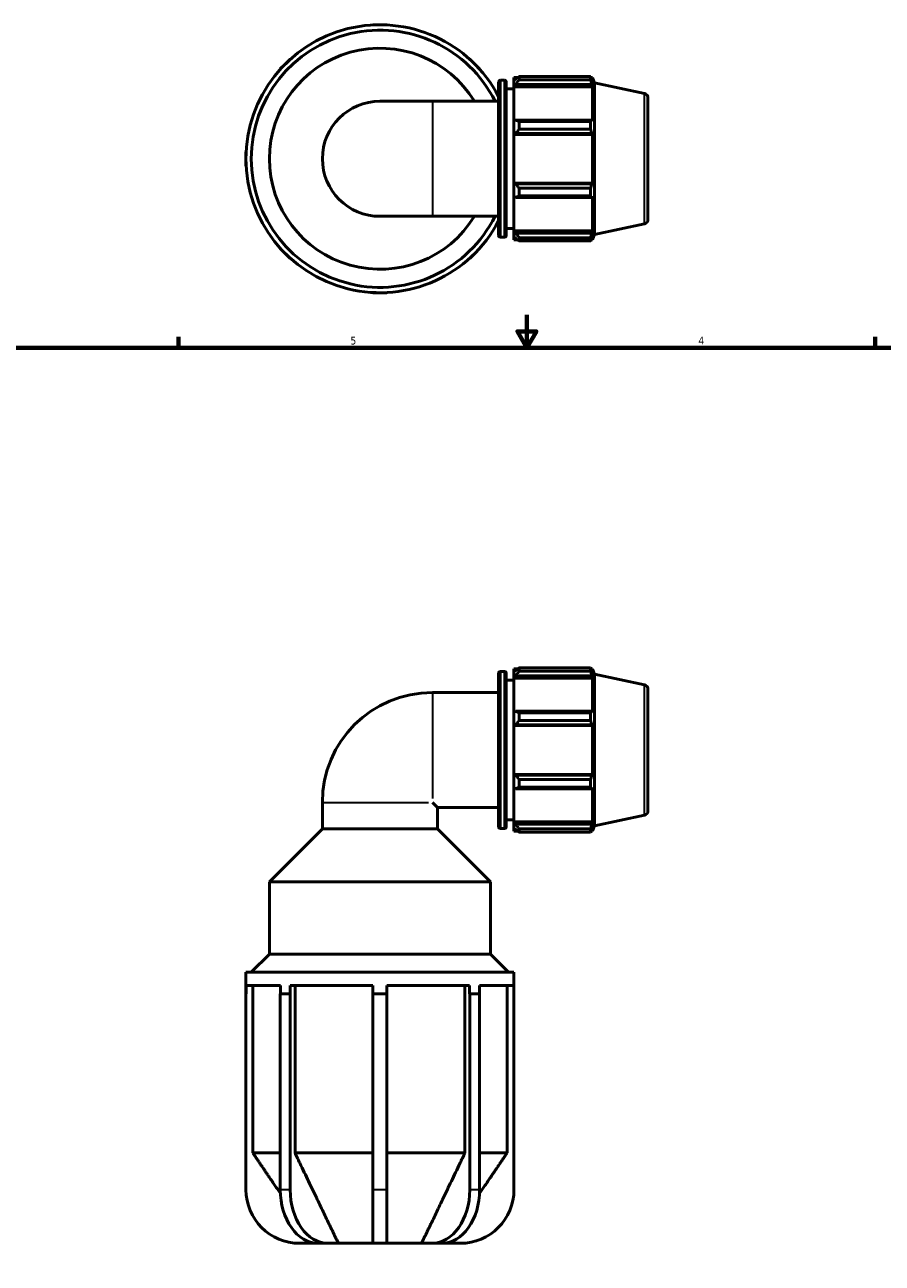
# Model space of a CAD drawing. Header units: inches. Extents: x 0.1 to 42.6, y 0.6 to 29.3.
# Tile 3 of 6: x 10.9 to 21.3, y 9.8 to 24.9. Entities that reach past the tile are written whole.
import ezdxf

# ---------------------------------------------------------------- set-up
doc = ezdxf.new("R2010")
doc.units = ezdxf.units.IN
doc.header["$MEASUREMENT"] = 0
for name, color, linetype, lineweight in [('Border (ANSI)', 7, 'Continuous', 70), ('Visible (ANSI)', 7, 'Continuous', 50), ('Visible Narrow (ANSI)', 7, 'Continuous', 35)]:
    doc.layers.add(name, color=color, linetype=linetype, lineweight=lineweight)
doc.styles.add('Note Text (ANSI)', font='tahoma.ttf')

# ---------------------------------------------------------------- blocks, each defined once
blk = doc.blocks.new('Borders Default Border')
at = {"layer": 'Border (ANSI)'}
for p, q in [((12.75, 21), (12.75, 21.134)), ((21.25, 21), (21.25, 21.134))]:
    blk.add_line(p, q, dxfattribs=at)
at = {"layer": 'Border (ANSI)', "flags": 128}
for points in [[(17, 21.4), (17, 21), (16.885, 21.2), (17.115, 21.2), (17, 21)], [(0.5, 1), (0.5, 21), (33.5, 21), (33.5, 1), (0.5, 1)]]:
    blk.add_lwpolyline(points, dxfattribs=at)
at = {"layer": 'Border (ANSI)', "color": 5, "true_color": 0x0000ff, "char_height": 0.0945, "attachment_point": 7, "style": 'Note Text (ANSI)'}
for s, insert in [('5', (14.847, 21.038)), ('4', (19.092, 21.04))]:
    blk.add_mtext(s, dxfattribs=dict(at, insert=insert))

msp = doc.modelspace()

# ---------------------------------------------------------------- linework, layer by layer
at = {"layer": 'Visible (ANSI)'}
for p, q in [((15.1217, 24.9397), (15.1217, 24.9419)), ((15.1217, 24.9419), (15.2069, 24.9419)), ((15.2069, 24.9419), (15.2921, 24.9419)), ((15.2921, 24.9419), (15.2921, 24.9397)), ((14.0507, 24.463), (14.111, 24.5233)), ((14.111, 24.5233), (14.1125, 24.5217)), ((16.3012, 24.5217), (16.3027, 24.5233)), ((16.3027, 24.5233), (16.363, 24.463)), ((13.9905, 24.4028), (14.0507, 24.463)), ((13.9921, 24.4012), (13.9905, 24.4028)), ((16.363, 24.463), (16.4232, 24.4028)), ((16.4232, 24.4028), (16.4216, 24.4012)), ((16.655, 22.3693), (16.655, 24.2444)), ((16.6759, 24.2654), (16.7275, 24.2654)), ((16.7484, 24.2444), (16.7484, 22.3693)), ((16.8419, 24.2973), (16.8419, 24.2617)), ((16.8419, 24.2973), (16.8872, 24.2973)), ((16.8632, 24.282), (16.8419, 24.2617)), ((16.8419, 24.1949), (16.8419, 24.2617)), ((16.8419, 24.1949), (16.8632, 24.2138)), ((16.8419, 24.1854), (16.8419, 24.1949)), ((16.8419, 24.1854), (16.8419, 23.7692)), ((16.8419, 24.1854), (17.8014, 24.1854)), ((16.8632, 24.2138), (17.791, 24.2138)), ((16.9058, 24.309), (16.9058, 24.2705)), ((16.9058, 24.309), (17.7772, 24.309)), ((17.7772, 24.2705), (16.9058, 24.2705)), ((17.7772, 24.2705), (17.7772, 24.309)), ((17.7832, 24.2973), (17.8014, 24.2973)), ((17.8014, 24.2515), (17.791, 24.282)), ((17.791, 24.2138), (17.8014, 24.1854)), ((17.8014, 24.2515), (17.8014, 24.2973)), ((17.8229, 24.2313), (17.8014, 24.2973)), ((17.8014, 23.7642), (17.8014, 24.1854)), ((17.8229, 22.3824), (17.8229, 24.2313)), ((18.4354, 24.1011), (17.8229, 24.2313)), ((16.7484, 24.1589), (16.8419, 24.1589)), ((18.4769, 24.0499), (18.4769, 22.5639)), ((15.8459, 24.0094), (15.2069, 24.0094)), ((15.8459, 24.0094), (16.655, 24.0094)), ((16.8632, 23.779), (16.8419, 23.7692)), ((16.8419, 23.6079), (16.8419, 23.7692)), ((17.791, 23.779), (16.8632, 23.779)), ((16.9058, 23.7605), (16.9058, 23.6675)), ((16.9058, 23.7605), (17.7772, 23.7605)), ((17.7772, 23.6675), (17.7772, 23.7605)), ((17.8014, 23.7642), (17.791, 23.779)), ((16.8419, 23.6079), (16.8632, 23.6143)), ((16.8419, 23.6047), (16.8419, 23.6079)), ((16.8419, 23.6047), (16.8419, 23.0091)), ((16.8419, 23.6047), (17.8014, 23.6047)), ((16.8632, 23.6143), (17.791, 23.6143)), ((17.7772, 23.6675), (16.9058, 23.6675)), ((17.791, 23.6143), (17.8014, 23.6047)), ((17.8014, 23.0091), (17.8014, 23.6047)), ((13.5719, 23.3069), (13.5719, 23.3921)), ((13.5719, 23.3921), (13.5741, 23.3921)), ((13.5719, 23.2217), (13.5719, 23.3069)), ((13.5741, 23.2217), (13.5719, 23.2217)), ((16.8419, 23.0059), (16.8419, 23.0091)), ((16.8419, 23.0091), (17.8014, 23.0091)), ((16.8419, 22.8446), (16.8419, 23.0059)), ((16.8632, 22.9995), (16.8419, 23.0059)), ((17.791, 22.9995), (16.8632, 22.9995)), ((17.8014, 23.0091), (17.791, 22.9995)), ((16.8419, 22.8446), (16.8419, 22.4284)), ((16.8419, 22.8446), (16.8632, 22.8348)), ((16.8632, 22.8348), (17.791, 22.8348)), ((16.9058, 22.9463), (16.9058, 22.8533)), ((16.9058, 22.9463), (17.7772, 22.9463)), ((17.7772, 22.8533), (16.9058, 22.8533)), ((17.7772, 22.8533), (17.7772, 22.9463)), ((17.791, 22.8348), (17.8014, 22.8496)), ((17.8014, 22.4284), (17.8014, 22.8496)), ((15.2069, 22.6044), (15.8459, 22.6044)), ((15.8459, 22.6044), (16.655, 22.6044)), ((16.7484, 22.4549), (16.8419, 22.4549)), ((16.8419, 22.4189), (16.8419, 22.4284)), ((16.8419, 22.4284), (17.8014, 22.4284)), ((16.8419, 22.3521), (16.8419, 22.4189)), ((16.8632, 22.4), (16.8419, 22.4189)), ((17.791, 22.4), (16.8632, 22.4)), ((17.8014, 22.4284), (17.791, 22.4)), ((17.8229, 22.3824), (17.8014, 22.3164)), ((18.4354, 22.5126), (17.8229, 22.3824)), ((16.6759, 22.3484), (16.7275, 22.3484)), ((16.8419, 22.3521), (16.8419, 22.3164)), ((16.8419, 22.3521), (16.8632, 22.3318)), ((16.8419, 22.3164), (16.8872, 22.3164)), ((16.9058, 22.3433), (16.9058, 22.3048)), ((16.9058, 22.3433), (17.7772, 22.3433)), ((17.7772, 22.3048), (16.9058, 22.3048)), ((17.7772, 22.3048), (17.7772, 22.3433)), ((17.7832, 22.3164), (17.8014, 22.3164)), ((17.791, 22.3318), (17.8014, 22.3623)), ((17.8014, 22.3164), (17.8014, 22.3623)), ((13.9905, 22.211), (13.9921, 22.2126)), ((14.0507, 22.1508), (13.9905, 22.211)), ((14.111, 22.0905), (14.0507, 22.1508)), ((14.1125, 22.0921), (14.111, 22.0905)), ((16.3027, 22.0905), (16.3012, 22.0921)), ((16.363, 22.1508), (16.3027, 22.0905)), ((16.4232, 22.211), (16.363, 22.1508)), ((16.4216, 22.2126), (16.4232, 22.211)), ((15.1217, 21.6719), (15.1217, 21.6741)), ((15.2069, 21.6719), (15.1217, 21.6719)), ((15.2921, 21.6719), (15.2069, 21.6719)), ((15.2921, 21.6741), (15.2921, 21.6719)), ((16.8419, 17.0814), (16.8419, 17.0457)), ((16.8419, 17.0814), (16.8872, 17.0814)), ((16.9058, 17.0931), (16.9058, 17.0546)), ((16.9058, 17.0931), (17.7772, 17.0931)), ((17.7772, 17.0546), (17.7772, 17.0931)), ((17.7832, 17.0814), (17.8014, 17.0814)), ((17.8014, 17.0356), (17.8014, 17.0814)), ((17.8229, 17.0154), (17.8014, 17.0814)), ((16.655, 15.1534), (16.655, 17.0285)), ((16.6759, 17.0495), (16.7275, 17.0495)), ((16.7484, 17.0285), (16.7484, 15.1534)), ((16.7484, 16.943), (16.8419, 16.943)), ((16.8632, 17.0661), (16.8419, 17.0457)), ((16.8419, 16.979), (16.8419, 17.0457)), ((16.8419, 16.979), (16.8632, 16.9979)), ((16.8419, 16.9695), (16.8419, 16.979)), ((16.8419, 16.9695), (16.8419, 16.5532)), ((16.8419, 16.9695), (17.8014, 16.9695)), ((16.8632, 16.9979), (17.791, 16.9979)), ((17.7772, 17.0546), (16.9058, 17.0546)), ((17.8014, 17.0356), (17.791, 17.0661)), ((17.791, 16.9979), (17.8014, 16.9695)), ((17.8014, 16.5483), (17.8014, 16.9695)), ((17.8229, 15.1665), (17.8229, 17.0154)), ((18.4354, 16.8852), (17.8229, 17.0154)), ((15.8459, 16.7935), (16.655, 16.7935)), ((18.4769, 16.834), (18.4769, 15.3479)), ((16.8632, 16.5631), (16.8419, 16.5532)), ((16.8419, 16.392), (16.8419, 16.5532)), ((17.791, 16.5631), (16.8632, 16.5631)), ((16.9058, 16.5446), (16.9058, 16.4516)), ((16.9058, 16.5446), (17.7772, 16.5446)), ((17.7772, 16.4516), (17.7772, 16.5446)), ((17.8014, 16.5483), (17.791, 16.5631)), ((16.8419, 16.392), (16.8632, 16.3984)), ((16.8419, 16.3888), (16.8419, 16.392)), ((16.8419, 16.3888), (16.8419, 15.7931)), ((16.8419, 16.3888), (17.8014, 16.3888)), ((16.8632, 16.3984), (17.791, 16.3984)), ((17.7772, 16.4516), (16.9058, 16.4516)), ((17.791, 16.3984), (17.8014, 16.3888)), ((17.8014, 15.7931), (17.8014, 16.3888)), ((16.8419, 15.7899), (16.8419, 15.7931)), ((16.8419, 15.7931), (17.8014, 15.7931)), ((16.8632, 15.7835), (16.8419, 15.7899)), ((16.8419, 15.6287), (16.8419, 15.7899)), ((17.791, 15.7835), (16.8632, 15.7835)), ((16.9058, 15.7304), (16.9058, 15.6374)), ((16.9058, 15.7304), (17.7772, 15.7304)), ((17.7772, 15.6374), (17.7772, 15.7304)), ((17.8014, 15.7931), (17.791, 15.7835)), ((16.8419, 15.6287), (16.8632, 15.6189)), ((16.8419, 15.6287), (16.8419, 15.2124)), ((16.8632, 15.6189), (17.791, 15.6189)), ((17.7772, 15.6374), (16.9058, 15.6374)), ((17.791, 15.6189), (17.8014, 15.6336)), ((17.8014, 15.2124), (17.8014, 15.6336)), ((14.5044, 15.452), (14.5044, 15.1278)), ((15.9093, 15.3885), (15.8459, 15.452)), ((15.9093, 15.3885), (15.9093, 15.1278)), ((15.9093, 15.3885), (16.655, 15.3885)), ((18.4354, 15.2967), (17.8229, 15.1665)), ((14.5044, 15.1278), (13.8576, 14.481)), ((15.9093, 15.1278), (14.5044, 15.1278)), ((15.9093, 15.1278), (16.5561, 14.481)), ((16.6759, 15.1325), (16.7275, 15.1325)), ((16.7484, 15.239), (16.8419, 15.239)), ((16.8419, 15.203), (16.8419, 15.2124)), ((16.8419, 15.2124), (17.8014, 15.2124)), ((16.8419, 15.1362), (16.8419, 15.203)), ((16.8632, 15.1841), (16.8419, 15.203)), ((16.8419, 15.1362), (16.8632, 15.1159)), ((16.8419, 15.1362), (16.8419, 15.1005)), ((17.791, 15.1841), (16.8632, 15.1841)), ((16.9058, 15.1274), (16.9058, 15.0889)), ((16.9058, 15.1274), (17.7772, 15.1274)), ((17.7772, 15.0889), (17.7772, 15.1274)), ((17.8014, 15.2124), (17.791, 15.1841)), ((17.791, 15.1159), (17.8014, 15.1464)), ((17.8229, 15.1665), (17.8014, 15.1005)), ((17.8014, 15.1005), (17.8014, 15.1464)), ((16.8419, 15.1005), (16.8872, 15.1005)), ((17.7772, 15.0889), (16.9058, 15.0889)), ((17.7832, 15.1005), (17.8014, 15.1005)), ((16.5561, 14.481), (13.8576, 14.481)), ((13.8576, 13.599), (13.8576, 14.481)), ((16.5561, 13.599), (16.5561, 14.481)), ((13.8576, 13.599), (13.6371, 13.3785)), ((16.5561, 13.599), (13.8576, 13.599)), ((16.5561, 13.599), (16.7766, 13.3785)), ((16.8419, 13.3785), (13.5719, 13.3785)), ((13.5719, 13.1169), (13.5719, 13.3785)), ((16.8419, 13.1169), (16.8419, 13.3785)), ((13.5741, 13.215), (13.5741, 13.1169)), ((13.9921, 13.215), (13.5741, 13.215)), ((13.6559, 13.215), (13.6559, 11.1735)), ((13.9921, 13.1169), (13.9921, 13.215)), ((14.1125, 13.215), (14.1125, 13.1169)), ((15.1217, 13.215), (14.1125, 13.215)), ((14.1704, 13.215), (14.1704, 11.1735)), ((15.1217, 13.1169), (15.1217, 13.215)), ((15.2921, 13.215), (15.2921, 13.1169)), ((16.3012, 13.215), (15.2921, 13.215)), ((16.2433, 11.1735), (16.2433, 13.215)), ((16.3012, 13.1169), (16.3012, 13.215)), ((16.4216, 13.215), (16.4216, 13.1169)), ((16.8396, 13.215), (16.4216, 13.215)), ((16.7578, 11.1735), (16.7578, 13.215)), ((16.8396, 13.1169), (16.8396, 13.215)), ((13.5741, 13.1169), (13.5719, 13.1169)), ((13.5719, 13.1169), (13.5719, 10.725)), ((14.0507, 13.1169), (13.9905, 13.1169)), ((13.9905, 10.725), (13.9905, 13.1169)), ((14.111, 13.1169), (14.0507, 13.1169)), ((14.1125, 13.1169), (14.111, 13.1169)), ((14.111, 13.1169), (14.111, 10.725)), ((15.2069, 13.1169), (15.1217, 13.1169)), ((15.1217, 10.725), (15.1217, 13.1169)), ((15.2921, 13.1169), (15.2069, 13.1169)), ((15.2921, 13.1169), (15.2921, 10.725)), ((16.3027, 13.1169), (16.3012, 13.1169)), ((16.363, 13.1169), (16.3027, 13.1169)), ((16.3027, 10.725), (16.3027, 13.1169)), ((16.4232, 13.1169), (16.363, 13.1169)), ((16.4232, 13.1169), (16.4232, 10.725)), ((16.8419, 13.1169), (16.8396, 13.1169)), ((16.8419, 10.725), (16.8419, 13.1169)), ((13.9905, 11.1735), (13.6559, 11.1735)), ((15.1217, 11.1735), (14.1704, 11.1735)), ((16.2433, 11.1735), (15.2921, 11.1735)), ((16.7578, 11.1735), (16.4232, 11.1735)), ((15.1217, 10.725), (15.1217, 10.071)), ((15.2921, 10.071), (15.2921, 10.725)), ((14.2259, 10.071), (14.404, 10.071)), ((14.4529, 10.071), (14.404, 10.071)), ((14.5734, 10.071), (14.4529, 10.071)), ((14.5734, 10.071), (14.6994, 10.071)), ((15.1217, 10.071), (14.6994, 10.071)), ((15.2921, 10.071), (15.1217, 10.071)), ((15.7143, 10.071), (15.2921, 10.071)), ((15.7143, 10.071), (15.8403, 10.071)), ((15.9608, 10.071), (15.8403, 10.071)), ((16.0097, 10.071), (15.9608, 10.071)), ((16.0097, 10.071), (16.1879, 10.071))]:
    msp.add_line(p, q, dxfattribs=at)
for centre, radius, start, end in [((15.2069, 23.3069), 1.635, 27.66045, 332.33955), ((15.2069, 23.3069), 1.5698, 26.58362, 333.41638), ((15.2069, 23.3069), 1.3493, 31.37483, 328.62517), ((16.6759, 24.2444), 0.0209, 90, 180), ((16.7275, 24.2444), 0.0209, 0, 90), ((18.4245, 24.0499), 0.0524, 0, 78), ((15.2069, 23.3069), 0.7025, 90, 270), ((18.4245, 22.5639), 0.0524, 282, 0), ((16.6759, 22.3693), 0.0209, 180, 270), ((16.7275, 22.3693), 0.0209, 270, 0), ((16.6759, 17.0285), 0.0209, 90, 180), ((16.7275, 17.0285), 0.0209, 0, 90), ((15.8459, 15.452), 1.3415, 90, 180), ((18.4245, 16.834), 0.0524, 0, 78), ((18.4245, 15.3479), 0.0524, 282, 0), ((16.6759, 15.1534), 0.0209, 180, 270), ((16.7275, 15.1534), 0.0209, 270, 0), ((14.2259, 10.725), 0.654, 180, 270), ((16.1879, 10.725), 0.654, 270, 0)]:
    msp.add_arc(centre, radius, start, end, dxfattribs=at)
for centre, start_param, end_param in [((14.4529, 10.725), 4.712389, 6.2831853), ((14.5734, 10.725), 4.712389, 6.2831853), ((15.8403, 10.725), 0, 1.5707963), ((15.9608, 10.725), 0, 1.5707963)]:
    msp.add_ellipse(centre, major_axis=(0, -0.654), ratio=0.7071068, start_param=start_param, end_param=end_param, dxfattribs=at)
for points, weights in [([(16.9058, 24.309), (16.8836, 24.2952), (16.8632, 24.282)], [1.01558926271, 1.01110079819, 1.00581043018]), ([(16.8632, 24.2138), (16.8836, 24.2415), (16.9058, 24.2705)], [1.00581043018, 1.01110079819, 1.01558926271]), ([(17.7772, 24.309), (17.7844, 24.2952), (17.791, 24.282)], [1, 1.00150223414, 1.00218794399]), ([(17.791, 24.2138), (17.7844, 24.2415), (17.7772, 24.2705)], [1.00218794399, 1.00150223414, 1]), ([(16.9058, 23.7605), (16.8836, 23.7699), (16.8632, 23.779)], [1.01558926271, 1.01110079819, 1.00581043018]), ([(17.7772, 23.7605), (17.7844, 23.7699), (17.791, 23.779)], [1, 1.00150223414, 1.00218794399]), ([(16.8632, 23.6143), (16.8836, 23.6404), (16.9058, 23.6675)], [1.00581043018, 1.01110079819, 1.01558926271]), ([(17.791, 23.6143), (17.7844, 23.6404), (17.7772, 23.6675)], [1.00218794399, 1.00150223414, 1]), ([(16.9058, 22.9463), (16.8836, 22.9734), (16.8632, 22.9995)], [1.01558926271, 1.01110079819, 1.00581043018]), ([(17.7772, 22.9463), (17.7844, 22.9734), (17.791, 22.9995)], [1, 1.00150223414, 1.00218794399]), ([(16.8632, 22.8348), (16.8836, 22.8439), (16.9058, 22.8533)], [1.00581043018, 1.01110079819, 1.01558926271]), ([(17.791, 22.8348), (17.7844, 22.8439), (17.7772, 22.8533)], [1.00218794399, 1.00150223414, 1]), ([(16.9058, 22.3433), (16.8836, 22.3722), (16.8632, 22.4)], [1.01558926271, 1.01110079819, 1.00581043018]), ([(17.7772, 22.3433), (17.7844, 22.3722), (17.791, 22.4)], [1, 1.00150223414, 1.00218794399]), ([(16.8632, 22.3318), (16.8836, 22.3186), (16.9058, 22.3048)], [1.00581043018, 1.01110079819, 1.01558926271]), ([(17.791, 22.3318), (17.7844, 22.3186), (17.7772, 22.3048)], [1.00218794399, 1.00150223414, 1]), ([(16.9058, 17.0931), (16.8836, 17.0793), (16.8632, 17.0661)], [1.01558926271, 1.01110079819, 1.00581043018]), ([(17.7772, 17.0931), (17.7844, 17.0793), (17.791, 17.0661)], [1, 1.00150223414, 1.00218794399]), ([(16.8632, 16.9979), (16.8836, 17.0256), (16.9058, 17.0546)], [1.00581043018, 1.01110079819, 1.01558926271]), ([(17.791, 16.9979), (17.7844, 17.0256), (17.7772, 17.0546)], [1.00218794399, 1.00150223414, 1]), ([(16.9058, 16.5446), (16.8836, 16.554), (16.8632, 16.5631)], [1.01558926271, 1.01110079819, 1.00581043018]), ([(17.7772, 16.5446), (17.7844, 16.554), (17.791, 16.5631)], [1, 1.00150223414, 1.00218794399]), ([(16.8632, 16.3984), (16.8836, 16.4245), (16.9058, 16.4516)], [1.00581043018, 1.01110079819, 1.01558926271]), ([(17.791, 16.3984), (17.7844, 16.4245), (17.7772, 16.4516)], [1.00218794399, 1.00150223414, 1]), ([(16.9058, 15.7304), (16.8836, 15.7575), (16.8632, 15.7835)], [1.01558926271, 1.01110079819, 1.00581043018]), ([(17.7772, 15.7304), (17.7844, 15.7575), (17.791, 15.7835)], [1, 1.00150223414, 1.00218794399]), ([(16.8632, 15.6189), (16.8836, 15.6279), (16.9058, 15.6374)], [1.00581043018, 1.01110079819, 1.01558926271]), ([(17.791, 15.6189), (17.7844, 15.6279), (17.7772, 15.6374)], [1.00218794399, 1.00150223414, 1]), ([(16.9058, 15.1274), (16.8836, 15.1563), (16.8632, 15.1841)], [1.01558926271, 1.01110079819, 1.00581043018]), ([(16.8632, 15.1159), (16.8836, 15.1027), (16.9058, 15.0889)], [1.00581043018, 1.01110079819, 1.01558926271]), ([(17.7772, 15.1274), (17.7844, 15.1563), (17.791, 15.1841)], [1, 1.00150223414, 1.00218794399]), ([(17.791, 15.1159), (17.7844, 15.1027), (17.7772, 15.0889)], [1.00218794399, 1.00150223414, 1]), ([(13.6559, 11.1735), (13.8441, 10.8958), (13.9917, 10.6782)], [1, 1.02009659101, 1.02532601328]), ([(14.1704, 11.1735), (14.5185, 10.447), (14.6994, 10.071)], [1, 1.05433085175, 1]), ([(15.7143, 10.071), (15.8952, 10.447), (16.2433, 11.1735)], [1, 1.05433085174, 1]), ([(16.422, 10.6782), (16.5696, 10.8958), (16.7578, 11.1735)], [1.02532601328, 1.02009659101, 1]), ([(14.4012, 10.0751), (14.4026, 10.073), (14.404, 10.071)], [1.00055960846, 1.00028126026, 1]), ([(16.0097, 10.071), (16.0111, 10.073), (16.0125, 10.0751)], [1, 1.00028126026, 1.00055960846])]:
    msp.add_rational_spline(points, weights, degree=2, dxfattribs=at)
at = {"layer": 'Visible Narrow (ANSI)'}
for p, q in [((16.6759, 24.2536), (16.6759, 22.3602)), ((16.7275, 22.3602), (16.7275, 24.2536)), ((18.4354, 22.5224), (18.4354, 24.0914)), ((15.8459, 24.0007), (15.8459, 22.6131)), ((16.6759, 17.0377), (16.6759, 15.1443)), ((16.7275, 15.1443), (16.7275, 17.0377)), ((15.8459, 16.787), (15.8459, 15.4973)), ((18.4354, 15.3065), (18.4354, 16.8754)), ((14.5108, 15.452), (15.8005, 15.452)), ((14.105, 10.725), (13.9965, 10.725)), ((15.2835, 10.725), (15.1302, 10.725)), ((16.4172, 10.725), (16.3088, 10.725))]:
    msp.add_line(p, q, dxfattribs=at)

# ---------------------------------------------------------------- block references
msp.add_blockref('Borders Default Border', (0, 0))

doc.saveas('drawing.dxf')
